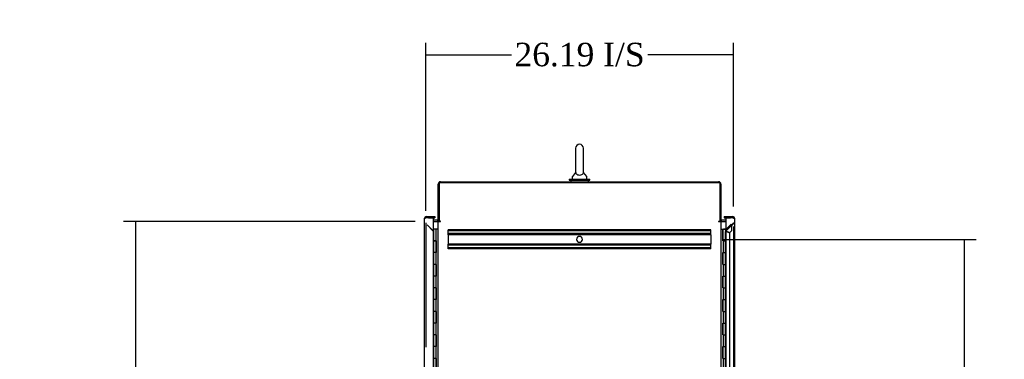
# Model space of a CAD drawing. Header units: inches. Extents: x 68 to 604, y 20 to 380.
# Tile 10 of 16: x 307 to 391, y 212 to 241. Entities that reach past the tile are written whole.
import ezdxf
from ezdxf.lldxf.tags import DXFTag

# ---------------------------------------------------------------- set-up
doc = ezdxf.new("R2010")
doc.units = ezdxf.units.IN
doc.header["$MEASUREMENT"] = 0
for name, color, linetype in [('COM42890-3', 7, 'Continuous'), ('COM44037', 7, 'Continuous'), ('COM54578-60', 7, 'Continuous'), ('COM56746-4', 7, 'Continuous'), ('COM70839-3', 7, 'Continuous'), ('COM71118-3', 7, 'Continuous'), ('COM71119-1', 7, 'Continuous'), ('Default', 7, 'Continuous'), ('GSK11033', 7, 'Continuous'), ('SCS00680', 7, 'Continuous'), ('WAF25362', 7, 'Continuous'), ('WAM254785', 7, 'Continuous')]:
    doc.layers.add(name, color=color, linetype=linetype)
doc.styles.add('SEACAD_Times_New_Roman', font='times.ttf')
tags = doc.linetypes.add('HIDDEN2', pattern=[0.1875, 0.125, -0.0625]).pattern_tags.tags
tags[6:7] = [DXFTag(74, 4), DXFTag(75, 0), DXFTag(340, '0'), DXFTag(46, 0.0), DXFTag(50, 0.0), DXFTag(44, 0.0), DXFTag(45, 0.0)]
tags[4:5] = [DXFTag(74, 4), DXFTag(75, 0), DXFTag(340, '0'), DXFTag(46, 0.0), DXFTag(50, 0.0), DXFTag(44, 0.0), DXFTag(45, 0.0)]
doc.dimstyles.new('HAMMOND_(STH_-_540x360)', dxfattribs={"dimtxt": 2, "dimasz": 2.5, "dimexe": 1, "dimexo": 1, "dimgap": 0.5, "dimtad": 0, "dimtih": 1, "dimtoh": 1, "dimzin": 0, "dimdsep": 46, "dimtxsty": 'SEACAD_Times_New_Roman', "dimblk1": '_SE_FILLED', "dimblk2": '_SE_FILLED', "dimsah": 1, "dimcen": 1, "dimadec": 0, "dimazin": 0, "dimtfac": 0.8, "dimtofl": 0, "dimtmove": 0, "dimatfit": 3, "dimfxl": 0, "dimtolj": 1, "dimtzin": 0, "dimarcsym": 0})

# ---------------------------------------------------------------- blocks, each defined once
blk = doc.blocks.new('SE5')
at = {"layer": 'COM42890-3', "color": 7, "linetype": 'HIDDEN2'}
for p, q in [((277.114, 201.262), (277.114, 201.4)), ((299.489, 201.4), (277.114, 201.4)), ((299.489, 201.305), (277.114, 201.305)), ((277.114, 201.124), (277.114, 201.262)), ((299.489, 201.262), (299.489, 201.4)), ((299.489, 201.124), (299.489, 201.262)), ((277.114, 200.986), (277.114, 201.124)), ((299.489, 201.081), (277.114, 201.081)), ((277.114, 200.986), (277.114, 200.189)), ((299.489, 200.986), (277.114, 200.986)), ((299.489, 200.986), (299.489, 201.124)), ((299.489, 200.986), (299.489, 200.189)), ((277.114, 200.051), (277.114, 200.189)), ((299.489, 200.189), (277.114, 200.189)), ((299.489, 200.094), (277.114, 200.094)), ((277.114, 199.913), (277.114, 200.051)), ((277.114, 199.775), (277.114, 199.913)), ((299.489, 199.87), (277.114, 199.87)), ((299.489, 199.775), (277.114, 199.775)), ((299.489, 200.051), (299.489, 200.189)), ((299.489, 199.913), (299.489, 200.051)), ((299.489, 199.775), (299.489, 199.913))]:
    blk.add_line(p, q, dxfattribs=at)
for start, end in [(90, 0), (0, 180)]:
    blk.add_arc((288.301, 200.587), 0.25, start, end, dxfattribs=at)
at = {"layer": 'COM44037', "color": 7, "linetype": 'HIDDEN2'}
for p, q in [((275.204, 202.378), (275.109, 202.378)), ((275.204, 202.378), (275.109, 202.378)), ((275.109, 202.378), (275.109, 202.378)), ((275.204, 202.004), (275.204, 191.409)), ((301.35, 202.426), (301.35, 202.426)), ((301.398, 202.378), (301.493, 202.378)), ((301.493, 202.378), (301.398, 202.378)), ((301.398, 202.004), (301.493, 202.004)), ((275.816, 201.325), (275.323, 201.819)), ((275.328, 201.824), (275.85, 201.301)), ((275.864, 201.267), (275.864, 141.649)), ((300.752, 201.301), (300.685, 201.369)), ((300.752, 201.267), (300.685, 201.267)), ((300.738, 141.649), (300.738, 201.267)), ((300.748, 201.432), (301.208, 201.891)), ((300.752, 201.301), (301.275, 201.824)), ((300.752, 201.301), (300.762, 201.291)), ((300.786, 201.325), (301.35, 201.889)), ((301.083, 201.121), (300.786, 201.244)), ((300.803, 201.284), (301.1, 201.161)), ((301.1, 201.161), (301.268, 201.329)), ((301.208, 201.891), (301.275, 201.824)), ((301.268, 201.329), (301.268, 201.749)), ((301.285, 201.814), (301.275, 201.824)), ((301.398, 201.676), (301.398, 140.539)), ((301.083, 141.796), (301.083, 201.121))]:
    blk.add_line(p, q, dxfattribs=at)
at = {"layer": 'COM44037', "color": 7, "linetype": 'Continuous'}
for p, q in [((300.618, 202.521), (300.618, 202.426)), ((300.618, 202.521), (301.35, 202.521)), ((300.618, 202.426), (301.148, 202.426)), ((300.748, 202.426), (300.748, 140.491)), ((301.35, 202.426), (300.748, 202.426)), ((301.35, 202.426), (301.35, 202.426)), ((301.413, 202.426), (301.35, 202.426)), ((301.35, 202.426), (301.464, 202.426)), ((301.413, 202.426), (301.464, 202.465)), ((301.493, 202.378), (301.493, 140.539)), ((301.493, 202.378), (301.493, 202.378)), ((301.493, 202.378), (301.493, 202.378))]:
    blk.add_line(p, q, dxfattribs=at)
for start, end in [(37.50359, 90), (0.15607, 37.50359), (0, 0.07617)]:
    blk.add_arc((301.35, 202.378), 0.143, start, end, dxfattribs=at)
at = {"layer": 'COM44037', "color": 7, "linetype": 'HIDDEN2'}
for centre, radius, start, end in [((301.35, 202.378), 0.048, 0.22691, 90), ((301.35, 202.378), 0.048, 0.22691, 90), ((301.35, 202.378), 0.048, 0, 0.22691), ((275.463, 200.586), 0.819, 56.30411, 64.44624), ((275.435, 201.061), 0.463, 29.69004, 34.68563), ((301.058, 202.622), 1.404, 254.62629, 258.86559), ((300.021, 200.118), 1.404, 56.13441, 60.37371), ((300.786, 201.267), 0.048, 135, 180), ((301.14, 200.586), 0.819, 115.55376, 118.75256), ((301.167, 201.061), 0.463, 145.31437, 153.58058), ((300.922, 201.474), 0.267, 230.49115, 239.39238), ((300.737, 201.026), 0.267, 75.60762, 84.50885), ((302.041, 202.022), 0.819, 191.30411, 199.44624), ((301.724, 201.666), 0.463, 161.41942, 169.68563)]:
    blk.add_arc(centre, radius, start, end, dxfattribs=at)
for points, knots in [([(275.109, 202.378), (275.117, 202.378), (275.125, 202.378), (275.133, 202.378), (275.141, 202.378), (275.149, 202.379), (275.157, 202.379), (275.16, 202.379), (275.162, 202.379), (275.164, 202.379), (275.165, 202.379), (275.166, 202.379), (275.168, 202.379)], [0, 0, 0, 0, 0.1773257, 0.1773257, 0.1773257, 0.3619363, 0.3619363, 0.3619363, 0.4155847, 0.4155847, 0.4155847, 0.4409294, 0.4409294, 0.4409294, 0.4409294]), ([(301.35, 201.889), (301.357, 201.899), (301.363, 201.908), (301.375, 201.927), (301.38, 201.937), (301.389, 201.956), (301.392, 201.966), (301.397, 201.985), (301.398, 201.994), (301.398, 202.004)], [0, 0, 0, 0, 0.25, 0.25, 0.5, 0.5, 0.75, 0.75, 1, 1, 1, 1]), ([(301.35, 201.889), (301.369, 201.899), (301.388, 201.908), (301.422, 201.927), (301.438, 201.937), (301.465, 201.956), (301.475, 201.966), (301.49, 201.985), (301.493, 201.994), (301.493, 202.004)], [0, 0, 0, 0, 0.25, 0.25, 0.5, 0.5, 0.75, 0.75, 1, 1, 1, 1]), ([(301.493, 202.378), (301.486, 202.378), (301.478, 202.378), (301.47, 202.378), (301.462, 202.378), (301.454, 202.379), (301.446, 202.379), (301.443, 202.379), (301.441, 202.379), (301.439, 202.379), (301.437, 202.379), (301.435, 202.379), (301.434, 202.38), (301.432, 202.38), (301.431, 202.38), (301.43, 202.38), (301.429, 202.381), (301.428, 202.381), (301.428, 202.381), (301.427, 202.382), (301.427, 202.382), (301.426, 202.383), (301.425, 202.385), (301.425, 202.387), (301.424, 202.389), (301.423, 202.393), (301.423, 202.397), (301.422, 202.401), (301.421, 202.405), (301.42, 202.41), (301.418, 202.414), (301.417, 202.418), (301.415, 202.422), (301.413, 202.426)], [0, 0, 0, 0, 0.177326, 0.177326, 0.177326, 0.361936, 0.361936, 0.361936, 0.415585, 0.415585, 0.415585, 0.453863, 0.453863, 0.453863, 0.484573, 0.484573, 0.484573, 0.502992, 0.502992, 0.502992, 0.521366, 0.521366, 0.521366, 0.589423, 0.589423, 0.589423, 0.722321, 0.722321, 0.722321, 0.860756, 0.860756, 0.860756, 1, 1, 1, 1]), ([(301.413, 202.426), (301.416, 202.419), (301.419, 202.411), (301.422, 202.4), (301.423, 202.396), (301.424, 202.391), (301.424, 202.389), (301.425, 202.386), (301.425, 202.385), (301.426, 202.383), (301.427, 202.382), (301.428, 202.381), (301.43, 202.38), (301.432, 202.379), (301.434, 202.379), (301.438, 202.379), (301.441, 202.379), (301.449, 202.378), (301.454, 202.378), (301.471, 202.378), (301.482, 202.378), (301.493, 202.378)], [0, 0, 0, 0, 0.25, 0.25, 0.375, 0.375, 0.4375, 0.4375, 0.46875, 0.46875, 0.5, 0.5, 0.53125, 0.53125, 0.5625, 0.5625, 0.625, 0.625, 0.75, 0.75, 1, 1, 1, 1])]:
    blk.add_open_spline(points, degree=3, knots=knots, dxfattribs=at)
for points in [[(275.181, 202.401), (275.182, 202.405), (275.183, 202.408), (275.184, 202.411)], [(275.19, 202.426), (275.187, 202.421), (275.185, 202.416), (275.184, 202.411)]]:
    blk.add_open_spline(points, degree=3, dxfattribs=at)
at = {"layer": 'COM44037', "color": 7, "linetype": 'Continuous'}
blk.add_open_spline([(301.464, 202.426), (301.473, 202.418), (301.481, 202.41), (301.488, 202.398), (301.49, 202.394), (301.493, 202.386), (301.493, 202.382), (301.493, 202.378)], degree=3, knots=[0, 0, 0, 0, 0.5, 0.5, 0.75, 0.75, 1, 1, 1, 1], dxfattribs=at)
at = {"layer": 'COM54578-60', "color": 7, "linetype": 'Continuous'}
for p, q in [((275.856, 201.458), (275.854, 201.458)), ((276.06, 201.458), (275.856, 201.458)), ((275.856, 201.458), (275.856, 200.458)), ((276.271, 201.458), (276.06, 201.458)), ((276.06, 201.458), (276.06, 200.458)), ((300.331, 201.458), (300.499, 201.458)), ((300.499, 201.458), (300.503, 201.458)), ((300.499, 200.458), (300.499, 201.458)), ((300.503, 201.458), (300.503, 200.458)), ((300.512, 201.458), (300.746, 201.458)), ((300.512, 201.458), (300.512, 200.458)), ((300.567, 201.467), (300.567, 201.493)), ((300.567, 201.493), (300.617, 201.493)), ((300.617, 201.467), (300.567, 201.467)), ((300.579, 201.467), (300.579, 201.458)), ((300.617, 201.493), (300.642, 201.493)), ((300.617, 201.467), (300.642, 201.467)), ((300.642, 201.493), (300.692, 201.493)), ((300.692, 201.467), (300.642, 201.467)), ((300.679, 201.458), (300.679, 201.467)), ((300.692, 201.493), (300.692, 201.467)), ((300.746, 201.458), (300.748, 201.458)), ((300.746, 200.458), (300.746, 201.458)), ((275.856, 200.458), (275.856, 199.457)), ((275.856, 200.458), (276.09, 200.458)), ((275.856, 200.458), (275.856, 200.458)), ((276.06, 200.458), (275.856, 200.458)), ((275.918, 200.458), (275.918, 200.458)), ((275.923, 200.458), (275.923, 200.458)), ((276.023, 200.458), (276.023, 200.458)), ((276.104, 200.458), (276.06, 200.458)), ((276.09, 199.458), (276.09, 200.458)), ((276.099, 199.458), (276.099, 200.458)), ((276.104, 200.458), (276.104, 199.458)), ((300.499, 200.458), (300.543, 200.458)), ((300.543, 200.458), (300.746, 200.458)), ((300.543, 200.458), (300.746, 200.458)), ((300.543, 199.458), (300.543, 200.458)), ((300.746, 199.458), (300.746, 200.458)), ((276.06, 199.458), (275.856, 199.458)), ((275.856, 199.458), (275.856, 198.458)), ((276.09, 199.457), (275.856, 199.457)), ((276.06, 199.458), (276.06, 198.458)), ((276.104, 199.458), (276.06, 199.458)), ((300.499, 198.458), (300.499, 199.458)), ((300.499, 199.458), (300.543, 199.458)), ((300.503, 199.458), (300.503, 198.458)), ((300.512, 199.459), (300.746, 199.459)), ((300.512, 199.458), (300.512, 198.458)), ((300.543, 199.458), (300.746, 199.458)), ((300.746, 198.458), (300.746, 199.459)), ((275.856, 198.458), (275.856, 197.457)), ((276.06, 198.458), (275.856, 198.458)), ((276.06, 198.458), (275.856, 198.458)), ((276.104, 198.458), (276.06, 198.458)), ((276.09, 197.458), (276.09, 198.458)), ((276.099, 197.458), (276.099, 198.458)), ((276.104, 198.458), (276.104, 197.458)), ((300.499, 198.458), (300.543, 198.458)), ((300.543, 198.458), (300.746, 198.458)), ((300.543, 198.458), (300.746, 198.458)), ((300.543, 197.458), (300.543, 198.458)), ((300.746, 197.458), (300.746, 198.458)), ((276.06, 197.458), (275.856, 197.458)), ((275.856, 197.458), (275.856, 196.458)), ((276.09, 197.457), (275.856, 197.457)), ((276.06, 197.458), (276.06, 196.458)), ((276.104, 197.458), (276.06, 197.458)), ((300.499, 196.458), (300.499, 197.458)), ((300.499, 197.458), (300.543, 197.458)), ((300.503, 197.458), (300.503, 196.458)), ((300.512, 197.459), (300.746, 197.459)), ((300.512, 197.458), (300.512, 196.458)), ((300.543, 197.458), (300.746, 197.458)), ((300.746, 196.458), (300.746, 197.459)), ((275.856, 196.458), (275.856, 195.457)), ((276.06, 196.458), (275.856, 196.458)), ((276.06, 196.458), (275.856, 196.458)), ((276.104, 196.458), (276.06, 196.458)), ((276.09, 195.458), (276.09, 196.458)), ((276.099, 195.458), (276.099, 196.458)), ((276.104, 196.458), (276.104, 195.458)), ((300.499, 196.458), (300.543, 196.458)), ((300.543, 196.458), (300.746, 196.458)), ((300.543, 196.458), (300.746, 196.458)), ((300.543, 195.458), (300.543, 196.458)), ((300.746, 195.458), (300.746, 196.458)), ((276.06, 195.458), (275.856, 195.458)), ((275.856, 195.458), (275.856, 194.458)), ((276.09, 195.457), (275.856, 195.457)), ((276.06, 195.458), (276.06, 194.458)), ((276.104, 195.458), (276.06, 195.458)), ((300.499, 194.458), (300.499, 195.458)), ((300.499, 195.458), (300.543, 195.458)), ((300.503, 195.458), (300.503, 194.458)), ((300.512, 195.459), (300.746, 195.459)), ((300.512, 195.458), (300.512, 194.458)), ((300.543, 195.458), (300.746, 195.458)), ((300.746, 194.458), (300.746, 195.459)), ((275.856, 194.458), (275.856, 193.457)), ((276.06, 194.458), (275.856, 194.458)), ((276.06, 194.458), (275.856, 194.458)), ((276.104, 194.458), (276.06, 194.458)), ((276.09, 193.458), (276.09, 194.458)), ((276.099, 193.458), (276.099, 194.458)), ((276.104, 194.458), (276.104, 193.458)), ((300.499, 194.458), (300.543, 194.458)), ((300.543, 194.458), (300.746, 194.458)), ((300.543, 194.458), (300.746, 194.458)), ((300.543, 193.458), (300.543, 194.458)), ((300.746, 193.458), (300.746, 194.458)), ((276.06, 193.458), (275.856, 193.458)), ((275.856, 193.458), (275.856, 192.458)), ((276.09, 193.457), (275.856, 193.457)), ((276.06, 193.458), (276.06, 192.458)), ((276.104, 193.458), (276.06, 193.458)), ((300.499, 192.458), (300.499, 193.458)), ((300.499, 193.458), (300.543, 193.458)), ((300.503, 193.458), (300.503, 192.458)), ((300.512, 193.459), (300.746, 193.459)), ((300.512, 193.458), (300.512, 192.458)), ((300.543, 193.458), (300.746, 193.458)), ((300.746, 192.458), (300.746, 193.459)), ((275.856, 192.458), (275.856, 191.457)), ((276.06, 192.458), (275.856, 192.458)), ((276.06, 192.458), (275.856, 192.458)), ((276.104, 192.458), (276.06, 192.458)), ((276.09, 191.458), (276.09, 192.458)), ((276.099, 191.458), (276.099, 192.458)), ((276.104, 192.458), (276.104, 191.458)), ((300.499, 192.458), (300.543, 192.458)), ((300.543, 192.458), (300.746, 192.458)), ((300.543, 192.458), (300.746, 192.458)), ((300.543, 191.458), (300.543, 192.458)), ((300.746, 191.458), (300.746, 192.458)), ((276.06, 191.458), (275.856, 191.458)), ((275.856, 191.458), (275.856, 190.458)), ((276.09, 191.457), (275.856, 191.457)), ((276.06, 191.458), (276.06, 190.458)), ((276.104, 191.458), (276.06, 191.458)), ((300.499, 190.458), (300.499, 191.458)), ((300.499, 191.458), (300.543, 191.458)), ((300.503, 191.458), (300.503, 190.458)), ((300.512, 191.459), (300.746, 191.459)), ((300.512, 191.458), (300.512, 190.458)), ((300.543, 191.458), (300.746, 191.458)), ((300.746, 190.458), (300.746, 191.459)), ((275.856, 190.458), (275.856, 189.457)), ((276.06, 190.458), (275.856, 190.458)), ((276.06, 190.458), (275.856, 190.458)), ((276.104, 190.458), (276.06, 190.458)), ((276.09, 189.458), (276.09, 190.458)), ((276.099, 189.458), (276.099, 190.458)), ((276.104, 190.458), (276.104, 189.458)), ((300.499, 190.458), (300.543, 190.458)), ((300.543, 190.458), (300.746, 190.458)), ((300.543, 190.458), (300.746, 190.458)), ((300.543, 189.458), (300.543, 190.458)), ((300.746, 189.458), (300.746, 190.458))]:
    blk.add_line(p, q, dxfattribs=at)
at = {"layer": 'COM56746-4', "color": 7, "linetype": 'Continuous'}
for p, q in [((275.109, 140.539), (275.109, 202.378)), ((275.109, 202.378), (275.109, 202.378)), ((275.109, 202.378), (275.109, 202.378)), ((275.109, 202.378), (275.109, 202.378)), ((275.19, 202.426), (275.139, 202.465)), ((275.252, 202.426), (275.139, 202.426)), ((275.252, 202.426), (275.19, 202.426)), ((275.252, 202.521), (275.984, 202.521)), ((275.854, 202.426), (275.252, 202.426)), ((275.252, 202.426), (275.252, 202.426)), ((275.454, 202.426), (275.984, 202.426)), ((275.854, 140.491), (275.854, 202.426)), ((275.984, 202.521), (275.984, 202.426))]:
    blk.add_line(p, q, dxfattribs=at)
for start, end in [(142.49641, 179.84393), (179.92383, 180), (90, 142.49641)]:
    blk.add_arc((275.252, 202.378), 0.143, start, end, dxfattribs=at)
blk.add_open_spline([(275.139, 202.426), (275.129, 202.418), (275.122, 202.41), (275.114, 202.398), (275.113, 202.394), (275.11, 202.386), (275.109, 202.382), (275.109, 202.378)], degree=3, knots=[0, 0, 0, 0, 0.5, 0.5, 0.75, 0.75, 1, 1, 1, 1], dxfattribs=at)
at = {"layer": 'COM70839-3', "color": 7, "linetype": 'Continuous'}
for p, q in [((276.346, 202.112), (276.358, 202.142)), ((300.257, 202.112), (300.244, 202.142))]:
    blk.add_line(p, q, dxfattribs=at)
at = {"layer": 'COM71118-3', "color": 7, "linetype": 'Continuous'}
for p, q in [((276.461, 205.487), (300.141, 205.487)), ((276.271, 202.142), (276.271, 205.297)), ((300.331, 205.297), (300.331, 202.142)), ((276.176, 202.207), (275.854, 202.207)), ((276.366, 202.142), (276.271, 202.142)), ((300.236, 202.142), (300.331, 202.142)), ((300.748, 202.207), (300.426, 202.207))]:
    blk.add_line(p, q, dxfattribs=at)
for centre, radius, start, end in [((276.461, 205.297), 0.19, 90, 180), ((300.141, 205.297), 0.19, 0, 90), ((276.176, 202.302), 0.095, 270, 0), ((276.176, 202.302), 0.19, 270, 302.6369), ((300.426, 202.302), 0.19, 237.3631, 270), ((300.426, 202.302), 0.095, 180, 270)]:
    blk.add_arc(centre, radius, start, end, dxfattribs=at)
at = {"layer": 'COM71119-1', "color": 7, "linetype": 'Continuous'}
for p, q in [((300.236, 205.392), (276.366, 205.392)), ((276.366, 202.142), (276.366, 205.392)), ((300.236, 205.392), (300.236, 202.142)), ((275.854, 202.112), (276.176, 202.112)), ((276.271, 202.112), (276.176, 202.112)), ((276.271, 202.112), (276.461, 202.112)), ((276.271, 140.802), (276.271, 202.112)), ((276.461, 202.142), (276.366, 202.142)), ((300.141, 202.142), (300.236, 202.142)), ((300.141, 202.112), (300.331, 202.112)), ((300.331, 202.112), (300.331, 140.802)), ((300.426, 202.112), (300.331, 202.112)), ((300.426, 202.112), (300.748, 202.112))]:
    blk.add_line(p, q, dxfattribs=at)
for centre, start, end in [((276.461, 202.127), 270, 90), ((300.141, 202.127), 90, 270)]:
    blk.add_arc(centre, 0.015, start, end, dxfattribs=at)
at = {"layer": 'GSK11033', "color": 7, "linetype": 'Continuous'}
for p, q in [((275.454, 202.426), (275.204, 202.426)), ((275.204, 202.426), (275.204, 202.426)), ((275.454, 202.426), (275.454, 202.426)), ((275.509, 202.426), (275.509, 202.426)), ((301.094, 202.426), (301.094, 202.426)), ((301.398, 202.426), (301.148, 202.426)), ((301.148, 202.426), (301.148, 202.426)), ((301.398, 202.426), (301.398, 202.426))]:
    blk.add_line(p, q, dxfattribs=at)
at = {"layer": 'SCS00680', "color": 7, "linetype": 'Continuous'}
for p, q in [((287.97, 208.346), (287.97, 206.276)), ((288.633, 206.275), (288.633, 208.346)), ((287.961, 206.266), (287.69, 205.939)), ((288.913, 205.939), (288.641, 206.266)), ((287.676, 205.901), (287.676, 205.781)), ((288.926, 205.781), (288.926, 205.901))]:
    blk.add_line(p, q, dxfattribs=at)
for centre, radius, start, end in [((288.301, 208.346), 0.331, 0, 180), ((287.736, 205.901), 0.06, 140.32138, 180), ((287.736, 205.781), 0.06, 180, 270), ((288.866, 205.781), 0.06, 270, 0), ((288.866, 205.901), 0.06, 0, 39.67862)]:
    blk.add_arc(centre, radius, start, end, dxfattribs=at)
blk.add_open_spline([(287.97, 206.283), (287.97, 206.276), (287.97, 206.258), (287.98, 206.213), (287.993, 206.185), (288.043, 206.133), (288.08, 206.108), (288.181, 206.072), (288.245, 206.062), (288.375, 206.064), (288.437, 206.076), (288.534, 206.114), (288.568, 206.14), (288.614, 206.193), (288.625, 206.221), (288.633, 206.264), (288.633, 206.281), (288.633, 206.285)], degree=3, knots=[0.1997541, 0.1997541, 0.1997541, 0.1997541, 0.25, 0.25, 0.3125, 0.3125, 0.375, 0.375, 0.4375, 0.4375, 0.5, 0.5, 0.5625, 0.5625, 0.625, 0.625, 0.6754123, 0.6754123, 0.6754123, 0.6754123], dxfattribs=at)
at = {"layer": 'WAF25362', "color": 7, "linetype": 'Continuous'}
for p, q in [((287.426, 205.721), (289.176, 205.721)), ((287.426, 205.721), (287.426, 205.612)), ((287.426, 205.612), (289.176, 205.612)), ((289.176, 205.612), (289.176, 205.721))]:
    blk.add_line(p, q, dxfattribs=at)
at = {"layer": 'WAM254785', "color": 7, "linetype": 'Continuous'}
for p, q in [((287.551, 205.612), (287.551, 205.487)), ((289.051, 205.487), (289.051, 205.612))]:
    blk.add_line(p, q, dxfattribs=at)
blk = doc.blocks.new('_SE_FILLED')
at = {"color": 0}
blk.add_line((0, 0), (-1, 0), dxfattribs=at)
blk.add_solid([(0, 0), (-1, -0.1665), (-1, 0.1665), (0, 0)], dxfattribs=at)
blk = doc.blocks.new('*D71')
at = {"layer": 'Default', "color": 0, "linetype": 'Continuous', "lineweight": -2}
for p, q in [((366.89, 222.474), (388.452, 222.474)), ((387.452, 219.974), (387.452, 209.43)), ((387.452, 195.844), (387.452, 206.389)), ((366.89, 193.344), (388.452, 193.344))]:
    blk.add_line(p, q, dxfattribs=at)
at = {"layer": 'Defpoints', "color": 0, "linetype": 'Continuous'}
for p in [(365.89, 222.474), (365.89, 193.344), (387.452, 193.344)]:
    blk.add_point(p, dxfattribs=at)
at = {"layer": 'Default', "color": 0, "linetype": 'Continuous', "lineweight": -2, "xscale": 2.5, "yscale": 2.5, "zscale": 2.5}
for p, rotation in [((387.452, 222.474), 90), ((387.452, 193.344), 270)]:
    blk.add_blockref('_SE_FILLED', p, dxfattribs=dict(at, rotation=rotation))
at = {"layer": 'Default', "color": 0, "linetype": 'Continuous', "insert": (387.452, 207.909), "char_height": 2, "attachment_point": 5, "style": 'SEACAD_Times_New_Roman'}
blk.add_mtext('\\A1;\\A1;29.13', dxfattribs=at)
blk = doc.blocks.new('*D75')
at = {"layer": 'Default', "color": 0, "linetype": 'Continuous', "lineweight": -2}
for p, q in [((340.706, 223.999), (315.894, 223.999)), ((316.894, 221.499), (316.894, 203.761)), ((316.894, 165.189), (316.894, 194.095)), ((340.706, 162.689), (315.894, 162.689))]:
    blk.add_line(p, q, dxfattribs=at)
at = {"layer": 'Defpoints', "color": 0, "linetype": 'Continuous'}
for p in [(316.894, 223.999), (341.706, 223.999), (341.706, 162.689)]:
    blk.add_point(p, dxfattribs=at)
at = {"layer": 'Default', "color": 0, "linetype": 'Continuous', "lineweight": -2, "xscale": 2.5, "yscale": 2.5, "zscale": 2.5}
for p, rotation in [((316.894, 223.999), 90), ((316.894, 162.689), 270)]:
    blk.add_blockref('_SE_FILLED', p, dxfattribs=dict(at, rotation=rotation))
at = {"layer": 'Default', "color": 0, "linetype": 'Continuous', "insert": (316.894, 198.928), "char_height": 2, "attachment_point": 5, "style": 'SEACAD_Times_New_Roman'}
blk.add_mtext('\\A1;\\A1;61.31\\PDOOR OPENING\\PTYP', dxfattribs=at)
blk = doc.blocks.new('*D90')
at = {"layer": 'Default', "color": 0, "linetype": 'Continuous', "lineweight": -2}
for p, q in [((341.606, 224.891), (341.606, 239.184)), ((367.8, 225.265), (367.8, 239.184)), ((344.106, 238.184), (348.899, 238.184)), ((365.3, 238.184), (360.506, 238.184))]:
    blk.add_line(p, q, dxfattribs=at)
at = {"layer": 'Defpoints', "color": 0, "linetype": 'Continuous'}
for p in [(367.8, 238.184), (341.606, 223.891), (367.8, 224.265)]:
    blk.add_point(p, dxfattribs=at)
at = {"layer": 'Default', "color": 0, "linetype": 'Continuous', "lineweight": -2, "xscale": 2.5, "yscale": 2.5, "zscale": 2.5, "rotation": 180}
blk.add_blockref('_SE_FILLED', (341.606, 238.184), dxfattribs=at)
at = {"layer": 'Default', "color": 0, "linetype": 'Continuous', "lineweight": -2, "xscale": 2.5, "yscale": 2.5, "zscale": 2.5}
blk.add_blockref('_SE_FILLED', (367.8, 238.184), dxfattribs=at)
at = {"layer": 'Default', "color": 0, "linetype": 'Continuous', "insert": (354.703, 238.184), "char_height": 2, "attachment_point": 5, "style": 'SEACAD_Times_New_Roman'}
blk.add_mtext('\\A1;\\A1;26.19 I/S', dxfattribs=at)

msp = doc.modelspace()

# ---------------------------------------------------------------- block references
at = {"layer": 'Default'}
msp.add_blockref('SE5', (66.401, 21.887), dxfattribs=at)

# ---------------------------------------------------------------- dimensions: what is measured, and where the dimension line sits
at = {"layer": 'Default', "color": 7, "linetype": 'Continuous'}
dim = msp.add_linear_dim(base=(367.8, 238.184), p1=(341.606, 223.891), p2=(367.8, 224.265), text='\\A1;<> I/S', dimstyle='HAMMOND_(STH_-_540x360)', dxfattribs=at)
dim.commit()
dim.dimension.update_dxf_attribs({"geometry": '*D90', "text_midpoint": (354.703, 238.184), "dimtype": 160})
for base, p1, p2, angle, text, picture, middle in [((316.894, 223.999), (341.706, 162.689), (341.706, 223.999), 90, '\\A1;<>\\PDOOR OPENING\\XTYP', '*D75', (316.894, 198.928)), ((387.452, 193.344), (365.89, 222.474), (365.89, 193.344), 270, '\\A1;<>', '*D71', (387.452, 207.909))]:
    dim = msp.add_linear_dim(base=base, p1=p1, p2=p2, angle=angle, text=text, dimstyle='HAMMOND_(STH_-_540x360)', dxfattribs=at)
    dim.commit()
    dim.dimension.update_dxf_attribs({"geometry": picture, "text_midpoint": middle, "dimtype": 161})

doc.saveas('drawing.dxf')
